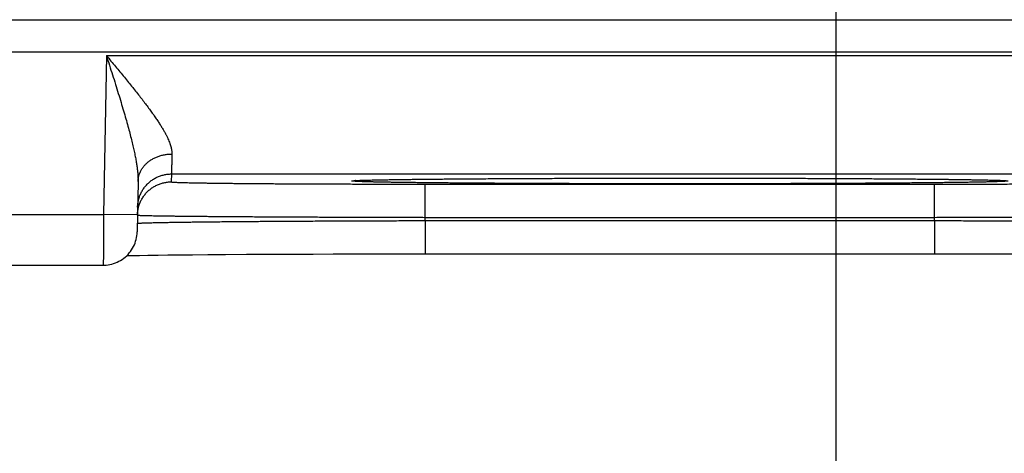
# Model space of a CAD drawing. Header units: inches. Extents: x 0 to 34, y 0 to 22.
# Tile 130 of 152: x 23.385 to 23.966, y 14.014 to 14.271. Entities that reach past the tile are written whole.
import ezdxf

# ---------------------------------------------------------------- set-up
doc = ezdxf.new("R2010")
doc.units = ezdxf.units.IN
doc.header["$LTSCALE"] = 1.87
doc.header["$MEASUREMENT"] = 0
doc.layers.get('0').update_dxf_attribs({"linetype": 'CONTINUOUS'})
doc.layers.add('DIMENSIONS', color=7, linetype='CONTINUOUS')
doc.styles.get("Standard").update_dxf_attribs({"font": 'txt', "width": 0.8})
doc.dimstyles.new('DIMSTYLE_1', dxfattribs={"dimtxt": 0.125, "dimasz": 0.18, "dimexe": 0.18, "dimexo": 0.0625, "dimgap": 0.09, "dimtad": 0, "dimtih": 1, "dimtoh": 1, "dimdec": 3, "dimzin": 4, "dimdsep": 46, "dimtxsty": 'STANDARD', "dimblk": '_FILLED', "dimblk1": '_FILLED', "dimblk2": '_FILLED', "dimcen": 0.09, "dimadec": 0, "dimazin": 0, "dimtp": 0.01, "dimtm": 0.01, "dimtfac": 1, "dimtdec": 3, "dimtofl": 0, "dimtmove": 0, "dimatfit": 3, "dimldrblk": '_FILLED', "dimfxl": 1, "dimtolj": 1, "dimtzin": 4, "dimarcsym": 0})

# ---------------------------------------------------------------- blocks, each defined once
blk = doc.blocks.new('_FILLED')
at = {"color": 0, "linetype": 'BYBLOCK'}
blk.add_solid([(0, 0), (-1, 0.1736), (-1, -0.1736)], dxfattribs=at)
blk = doc.blocks.new('*D13')
at = {"layer": 'DIMENSIONS', "color": 2, "linetype": 'CONTINUOUS'}
for p, q in [((23.8668, 14.9434), (23.8668, 13.25066)), ((24.5278, 14.17763), (24.5278, 13.25066)), ((23.8668, 13.37566), (23.5068, 13.37566)), ((24.5278, 13.37566), (24.8878, 13.37566))]:
    blk.add_line(p, q, dxfattribs=at)
at = {"layer": 'DIMENSIONS', "color": 2, "linetype": 'CONTINUOUS', "xscale": 0.18, "yscale": 0.18, "zscale": 0.18}
blk.add_blockref('_FILLED', (23.8668, 13.37566), dxfattribs=at)
at = {"layer": 'DIMENSIONS', "color": 2, "linetype": 'CONTINUOUS', "xscale": 0.18, "yscale": 0.18, "zscale": 0.18, "rotation": 180}
blk.add_blockref('_FILLED', (24.5278, 13.37566), dxfattribs=at)
at = {"layer": 'DIMENSIONS', "color": 2, "linetype": 'CONTINUOUS', "width": 0.8}
for s, p in [('.661', (23.85173, 13.31316)), ('[', (23.85173, 13.12566)), (']', (24.45173, 13.12566)), ('16.79', (23.95173, 13.12566))]:
    blk.add_text(s, height=0.125, dxfattribs=at).set_placement(p)
blk = doc.blocks.new('*D14')
at = {"layer": 'DIMENSIONS', "color": 2, "linetype": 'CONTINUOUS'}
for p, q in [((22.9368, 14.9434), (22.9368, 12.50066)), ((23.8668, 14.9434), (23.8668, 12.50066)), ((22.9368, 12.62566), (22.5768, 12.62566)), ((23.8668, 12.62566), (24.2268, 12.62566))]:
    blk.add_line(p, q, dxfattribs=at)
at = {"layer": 'DIMENSIONS', "color": 2, "linetype": 'CONTINUOUS', "xscale": 0.18, "yscale": 0.18, "zscale": 0.18}
blk.add_blockref('_FILLED', (22.9368, 12.62566), dxfattribs=at)
at = {"layer": 'DIMENSIONS', "color": 2, "linetype": 'CONTINUOUS', "xscale": 0.18, "yscale": 0.18, "zscale": 0.18, "rotation": 180}
blk.add_blockref('_FILLED', (23.8668, 12.62566), dxfattribs=at)
at = {"layer": 'DIMENSIONS', "color": 2, "linetype": 'CONTINUOUS', "width": 0.8}
for s, p in [('.930', (23.05773, 12.56316)), ('[', (23.05773, 12.37566)), (']', (23.65773, 12.37566)), ('23.62', (23.15773, 12.37566))]:
    blk.add_text(s, height=0.125, dxfattribs=at).set_placement(p)

msp = doc.modelspace()

# ---------------------------------------------------------------- linework, layer by layer
at = {"color": 7, "linetype": 'CONTINUOUS'}
for p, q in [((16.83312, 14.27072), (24.22349, 14.27072)), ((16.83312, 14.25173), (24.22349, 14.25173)), ((23.43613, 14.24955), (23.43449, 14.15566)), ((23.43613, 14.24955), (24.11348, 14.24955)), ((23.45483, 14.17507), (23.45431, 14.14531)), ((23.47456, 14.17956), (23.47448, 14.17488)), ((23.47456, 14.17956), (24.07504, 14.17956)), ((23.58333, 14.17564), (23.58332, 14.17564)), ((23.58332, 14.17564), (23.58335, 14.17564)), ((23.58335, 14.17564), (23.58342, 14.17564)), ((23.58342, 14.17564), (23.58354, 14.17565)), ((23.58354, 14.17565), (23.58371, 14.17567)), ((23.58371, 14.17567), (23.58392, 14.17568)), ((23.58392, 14.17568), (23.58419, 14.1757)), ((23.58419, 14.1757), (23.58466, 14.17572)), ((23.58466, 14.17572), (23.58524, 14.17575)), ((23.58524, 14.17575), (23.58591, 14.17578)), ((23.58591, 14.17578), (23.58697, 14.17582)), ((23.58697, 14.17582), (23.58859, 14.17587)), ((23.58859, 14.17587), (23.59069, 14.17594)), ((23.59069, 14.17594), (23.59358, 14.17601)), ((23.59358, 14.17601), (23.59654, 14.17607)), ((23.59654, 14.17607), (23.60018, 14.17614)), ((23.60018, 14.17614), (23.60465, 14.17622)), ((23.60465, 14.17622), (23.61011, 14.1763)), ((23.61011, 14.1763), (23.61671, 14.17639)), ((23.61671, 14.17639), (23.62468, 14.17648)), ((23.62468, 14.17648), (23.63178, 14.17655)), ((23.63178, 14.17655), (23.64018, 14.17663)), ((23.64018, 14.17663), (23.6504, 14.17671)), ((23.6504, 14.17671), (23.65878, 14.17677)), ((23.65878, 14.17677), (23.66871, 14.17683)), ((23.66871, 14.17683), (23.67951, 14.17689)), ((23.67951, 14.17689), (23.69054, 14.17694)), ((23.69054, 14.17694), (23.70195, 14.17698)), ((23.70195, 14.17698), (23.71365, 14.17702)), ((23.71365, 14.17702), (23.72561, 14.17705)), ((23.72561, 14.17705), (23.73778, 14.17707)), ((23.73778, 14.17707), (23.75011, 14.17709)), ((23.75011, 14.17709), (23.76254, 14.1771)), ((23.76254, 14.1771), (23.7748, 14.17711)), ((23.7748, 14.17711), (23.78703, 14.1771)), ((23.78703, 14.1771), (23.79945, 14.17709)), ((23.79945, 14.17709), (23.81177, 14.17707)), ((23.81177, 14.17707), (23.82393, 14.17705)), ((23.82393, 14.17705), (23.83589, 14.17702)), ((23.83589, 14.17702), (23.8476, 14.17698)), ((23.8476, 14.17698), (23.85901, 14.17694)), ((23.85901, 14.17694), (23.87005, 14.17689)), ((23.87005, 14.17689), (23.88073, 14.17683)), ((23.88073, 14.17683), (23.89082, 14.17677)), ((23.89082, 14.17677), (23.89971, 14.17671)), ((23.89971, 14.17671), (23.91079, 14.17662)), ((23.91079, 14.17662), (23.91964, 14.17654)), ((23.91964, 14.17654), (23.92701, 14.17646)), ((23.92701, 14.17646), (23.9333, 14.17639)), ((23.9333, 14.17639), (23.93872, 14.17631)), ((23.93872, 14.17631), (23.94474, 14.17622)), ((23.94474, 14.17622), (23.94954, 14.17614)), ((23.94954, 14.17614), (23.95337, 14.17607)), ((23.95337, 14.17607), (23.95652, 14.176)), ((23.95652, 14.176), (23.95906, 14.17593)), ((23.95906, 14.17593), (23.96109, 14.17587)), ((23.96109, 14.17587), (23.96268, 14.17582)), ((23.96394, 14.17577), (23.96469, 14.17573)), ((23.96469, 14.17573), (23.96528, 14.1757)), ((23.96528, 14.1757), (23.96558, 14.17569)), ((23.96558, 14.17569), (23.96583, 14.17567)), ((23.96583, 14.17567), (23.96601, 14.17566)), ((23.96601, 14.17566), (23.96615, 14.17565)), ((23.96615, 14.17565), (23.96624, 14.17564)), ((23.96624, 14.17564), (23.96627, 14.17564)), ((23.62444, 14.17357), (23.92517, 14.17357)), ((23.62444, 14.15392), (23.62444, 14.17357)), ((23.92517, 14.15392), (23.92517, 14.17357)), ((23.18512, 14.15566), (23.43449, 14.15566)), ((23.45449, 14.15531), (23.43449, 14.15566)), ((23.6244, 14.15199), (23.62444, 14.15392)), ((23.6244, 14.15199), (23.9252, 14.15199)), ((23.6244, 14.15199), (23.6244, 14.13234)), ((23.62444, 14.15392), (23.92517, 14.15392)), ((23.9252, 14.15199), (23.92517, 14.15392)), ((23.9252, 14.15199), (23.9252, 14.13234)), ((23.44823, 14.1313), (23.4516, 14.13137)), ((23.4516, 14.13137), (23.45562, 14.13144)), ((23.45562, 14.13144), (23.46055, 14.13152)), ((23.46055, 14.13152), (23.46666, 14.13161)), ((23.46666, 14.13161), (23.47247, 14.13168)), ((23.47247, 14.13168), (23.47917, 14.13175)), ((23.47917, 14.13175), (23.48692, 14.13183)), ((23.48692, 14.13183), (23.49594, 14.1319)), ((23.49594, 14.1319), (23.50647, 14.13198)), ((23.50647, 14.13198), (23.51881, 14.13206)), ((23.51881, 14.13206), (23.52961, 14.13212)), ((23.52961, 14.13212), (23.54239, 14.13218)), ((23.54239, 14.13218), (23.5582, 14.13224)), ((23.5582, 14.13224), (23.57001, 14.13227)), ((23.57001, 14.13227), (23.5819, 14.1323)), ((23.5819, 14.1323), (23.59397, 14.13232)), ((23.59397, 14.13232), (23.60618, 14.13233)), ((23.60618, 14.13233), (23.61847, 14.13234)), ((23.61847, 14.13234), (23.9252, 14.13234)), ((23.9252, 14.13234), (23.93726, 14.13234)), ((23.93726, 14.13234), (23.94952, 14.13233)), ((23.94952, 14.13233), (23.96166, 14.13231)), ((23.96166, 14.13231), (23.97366, 14.13229)), ((23.18529, 14.12566), (23.43432, 14.12566))]:
    msp.add_line(p, q, dxfattribs=at)
for points in [[(23.96268, 14.17582), (23.96365, 14.17578), (23.96394, 14.17577)], [(23.43432, 14.12566), (23.43489, 14.12567), (23.43601, 14.12573), (23.43714, 14.12586), (23.43825, 14.12605), (23.43935, 14.12631), (23.44043, 14.12662), (23.4415, 14.127), (23.44254, 14.12743), (23.44356, 14.12792), (23.44454, 14.12847), (23.4455, 14.12908), (23.44641, 14.12974), (23.44729, 14.13045), (23.44813, 14.1312), (23.44893, 14.13201), (23.44967, 14.13285), (23.45037, 14.13374), (23.45102, 14.13466), (23.45161, 14.13563), (23.45215, 14.13662), (23.45264, 14.13764), (23.45306, 14.13869), (23.45342, 14.13975), (23.45373, 14.14084), (23.45397, 14.14195), (23.45415, 14.14306), (23.45426, 14.14418), (23.45431, 14.14531)]]:
    msp.add_lwpolyline(points, dxfattribs=at)
for points, knots in [([(23.43613, 14.24955), (23.43703, 14.24847), (23.43883, 14.24632), (23.4415, 14.24311), (23.44414, 14.23993), (23.44672, 14.23681), (23.44922, 14.23374), (23.45164, 14.23076), (23.45394, 14.22787), (23.45614, 14.22508), (23.45821, 14.22239), (23.46015, 14.21982), (23.46197, 14.21737), (23.46364, 14.21503), (23.46518, 14.21281), (23.4666, 14.21071), (23.46788, 14.20873), (23.46903, 14.20685), (23.47007, 14.20508), (23.47099, 14.20342), (23.47179, 14.20185), (23.47249, 14.20038), (23.47309, 14.199), (23.47359, 14.1977), (23.474, 14.19648), (23.47433, 14.19533), (23.47457, 14.19425), (23.47473, 14.19323), (23.47482, 14.19227), (23.47484, 14.19165), (23.47483, 14.19135)], [0, 0, 0, 0, 0.059698, 0.118951, 0.177449, 0.234887, 0.290951, 0.345331, 0.397751, 0.448031, 0.496021, 0.541612, 0.584758, 0.625428, 0.663626, 0.699403, 0.732815, 0.763937, 0.792867, 0.819713, 0.844582, 0.867592, 0.888871, 0.908545, 0.926733, 0.943563, 0.95917, 0.973687, 0.98725, 1, 1, 1, 1]), ([(23.43613, 14.24955), (23.43674, 14.24764), (23.43795, 14.24383), (23.43975, 14.23815), (23.44149, 14.23259), (23.44317, 14.22718), (23.44476, 14.22197), (23.44624, 14.217), (23.4476, 14.21229), (23.44884, 14.20786), (23.44995, 14.20372), (23.45094, 14.19988), (23.4518, 14.19632), (23.45253, 14.19303), (23.45316, 14.19002), (23.45367, 14.18726), (23.45407, 14.18474), (23.45439, 14.18244), (23.45462, 14.18034), (23.45476, 14.17844), (23.45484, 14.1767), (23.45484, 14.1756), (23.45483, 14.17507)], [0, 0, 0, 0, 0.078326, 0.155799, 0.231756, 0.305506, 0.376362, 0.443833, 0.507555, 0.567311, 0.622967, 0.674516, 0.722022, 0.765626, 0.805516, 0.841897, 0.874996, 0.905041, 0.9323, 0.957042, 0.979523, 1, 1, 1, 1]), ([(23.45483, 14.17507), (23.45484, 14.17538), (23.45487, 14.17599), (23.45498, 14.17691), (23.45515, 14.17783), (23.45538, 14.17873), (23.45567, 14.17962), (23.45602, 14.1805), (23.45643, 14.18136), (23.45689, 14.1822), (23.45741, 14.18301), (23.45799, 14.1838), (23.45862, 14.18456), (23.45929, 14.18529), (23.46002, 14.18599), (23.46079, 14.18665), (23.4616, 14.18728), (23.46245, 14.18786), (23.46335, 14.18841), (23.46428, 14.18891), (23.46524, 14.18937), (23.46623, 14.18979), (23.46724, 14.19016), (23.46828, 14.19048), (23.46934, 14.19075), (23.47042, 14.19097), (23.47151, 14.19115), (23.47261, 14.19127), (23.47372, 14.19134), (23.47446, 14.19135), (23.47483, 14.19135)], [0, 0, 0, 0, 0.032391, 0.064827, 0.097351, 0.130006, 0.162832, 0.195867, 0.229144, 0.262694, 0.296544, 0.330717, 0.365228, 0.400093, 0.435318, 0.470908, 0.506861, 0.543173, 0.579833, 0.616829, 0.654144, 0.691755, 0.729641, 0.767774, 0.806125, 0.844663, 0.883355, 0.922165, 0.961059, 1, 1, 1, 1]), ([(23.47483, 14.19135), (23.47482, 14.19083), (23.47479, 14.18982), (23.47476, 14.18836), (23.47473, 14.18701), (23.4747, 14.18577), (23.47468, 14.18463), (23.47465, 14.18361), (23.47463, 14.18269), (23.47462, 14.1819), (23.4746, 14.18122), (23.47459, 14.18066), (23.47458, 14.18021), (23.47457, 14.17989), (23.47457, 14.17968), (23.47456, 14.17959), (23.47456, 14.17956)], [0, 0, 0, 0, 0.132421, 0.256148, 0.370951, 0.476632, 0.573009, 0.659918, 0.737211, 0.804752, 0.862427, 0.910135, 0.947798, 0.975355, 0.992764, 1, 1, 1, 1]), ([(23.45449, 14.15531), (23.45449, 14.15565), (23.45453, 14.15637), (23.45464, 14.15744), (23.45481, 14.15854), (23.45504, 14.15962), (23.45534, 14.16069), (23.45569, 14.16175), (23.4561, 14.16278), (23.45656, 14.16378), (23.45708, 14.16476), (23.45766, 14.16571), (23.45829, 14.16663), (23.45896, 14.16751), (23.45969, 14.16835), (23.46046, 14.16915), (23.46127, 14.16991), (23.46212, 14.17062), (23.46302, 14.17128), (23.46394, 14.17189), (23.4649, 14.17245), (23.46589, 14.17295), (23.46691, 14.1734), (23.46794, 14.17379), (23.469, 14.17412), (23.47008, 14.1744), (23.47117, 14.17461), (23.47227, 14.17477), (23.47337, 14.17486), (23.47411, 14.17488), (23.47448, 14.17488)], [0, 0, 0, 0, 0.033068, 0.068879, 0.104691, 0.140503, 0.176314, 0.212126, 0.247938, 0.28375, 0.319562, 0.355374, 0.391186, 0.426998, 0.46281, 0.498622, 0.534434, 0.570247, 0.606059, 0.641872, 0.677684, 0.713497, 0.74931, 0.785123, 0.820935, 0.856748, 0.892561, 0.928374, 0.964187, 1, 1, 1, 1]), ([(23.45457, 14.15991), (23.45457, 14.16028), (23.45461, 14.16102), (23.45472, 14.16212), (23.45489, 14.16322), (23.45512, 14.1643), (23.45542, 14.16537), (23.45577, 14.16642), (23.45618, 14.16746), (23.45665, 14.16846), (23.45717, 14.16944), (23.45774, 14.17039), (23.45837, 14.17131), (23.45904, 14.17219), (23.45977, 14.17303), (23.46054, 14.17383), (23.46135, 14.17459), (23.46221, 14.17529), (23.4631, 14.17596), (23.46402, 14.17657), (23.46498, 14.17712), (23.46597, 14.17763), (23.46699, 14.17808), (23.46803, 14.17847), (23.46908, 14.1788), (23.47016, 14.17908), (23.47125, 14.17929), (23.47235, 14.17944), (23.47345, 14.17954), (23.47419, 14.17956), (23.47456, 14.17956)], [0, 0, 0, 0, 0.035714, 0.071427, 0.107141, 0.142855, 0.178568, 0.214282, 0.249996, 0.28571, 0.321424, 0.357138, 0.392852, 0.428566, 0.46428, 0.499994, 0.535708, 0.571423, 0.607137, 0.642852, 0.678566, 0.714281, 0.749996, 0.785711, 0.821425, 0.85714, 0.892855, 0.92857, 0.964285, 1, 1, 1, 1]), ([(23.47448, 14.17488), (23.47448, 14.17485), (23.47466, 14.17482), (23.47487, 14.17478), (23.47534, 14.17474), (23.47593, 14.17469), (23.47672, 14.17465), (23.47767, 14.17461), (23.4788, 14.17457), (23.4801, 14.17452), (23.48156, 14.17448), (23.48319, 14.17444), (23.48499, 14.1744), (23.48695, 14.17435), (23.48907, 14.17431), (23.49135, 14.17427), (23.49378, 14.17424), (23.49636, 14.1742), (23.4991, 14.17416), (23.50197, 14.17412), (23.505, 14.17409), (23.50816, 14.17405), (23.51145, 14.17402), (23.51488, 14.17398), (23.51844, 14.17395), (23.52212, 14.17392), (23.52592, 14.17389), (23.52983, 14.17386), (23.53385, 14.17383), (23.53798, 14.17381), (23.54221, 14.17378), (23.54654, 14.17376), (23.55096, 14.17374), (23.55546, 14.17372), (23.56004, 14.1737), (23.5647, 14.17368), (23.56943, 14.17366), (23.57423, 14.17364), (23.57908, 14.17363), (23.58398, 14.17362), (23.58893, 14.17361), (23.59392, 14.1736), (23.59895, 14.17359), (23.60401, 14.17358), (23.60909, 14.17358), (23.61419, 14.17357), (23.61931, 14.17357), (23.62273, 14.17357), (23.62444, 14.17357)], [0, 0, 0, 0, 0.000657, 0.00243, 0.005356, 0.009435, 0.014668, 0.021048, 0.028566, 0.037215, 0.046987, 0.057874, 0.069862, 0.082936, 0.097075, 0.112262, 0.128482, 0.145719, 0.163952, 0.183158, 0.203315, 0.2244, 0.246391, 0.269261, 0.292983, 0.317528, 0.342867, 0.368972, 0.395812, 0.423357, 0.451573, 0.480428, 0.509888, 0.539919, 0.570492, 0.601572, 0.633121, 0.665097, 0.697457, 0.730163, 0.763177, 0.796463, 0.829991, 0.863728, 0.897638, 0.931681, 0.965815, 1, 1, 1, 1]), ([(23.7748, 14.17373), (23.77274, 14.17373), (23.76861, 14.17373), (23.76241, 14.17373), (23.75623, 14.17373), (23.75006, 14.17374), (23.74391, 14.17375), (23.7378, 14.17376), (23.73173, 14.17377), (23.7257, 14.17378), (23.71972, 14.17379), (23.7138, 14.17381), (23.70795, 14.17383), (23.70216, 14.17385), (23.69644, 14.17387), (23.69081, 14.17389), (23.68526, 14.17392), (23.67981, 14.17394), (23.67445, 14.17397), (23.66919, 14.174), (23.66404, 14.17403), (23.65901, 14.17406), (23.65409, 14.17409), (23.6493, 14.17413), (23.64464, 14.17416), (23.64011, 14.1742), (23.63572, 14.17424), (23.63147, 14.17428), (23.62737, 14.17432), (23.62342, 14.17436), (23.61963, 14.1744), (23.61599, 14.17445), (23.61252, 14.17449), (23.60922, 14.17454), (23.60609, 14.17458), (23.60313, 14.17463), (23.60034, 14.17468), (23.59774, 14.17473), (23.59532, 14.17478), (23.59308, 14.17483), (23.59103, 14.17488), (23.58917, 14.17493), (23.5875, 14.17498), (23.58602, 14.17504), (23.58473, 14.17509), (23.58365, 14.17514), (23.58275, 14.1752), (23.58207, 14.17524), (23.58154, 14.17531), (23.58129, 14.17532), (23.58104, 14.17542), (23.58129, 14.17551), (23.58154, 14.17552), (23.58207, 14.17559), (23.58267, 14.17563), (23.58311, 14.17566), (23.58332, 14.17567)], [0, 0, 0, 0, 0.03162, 0.063238, 0.094814, 0.126305, 0.157669, 0.188866, 0.219862, 0.250626, 0.281131, 0.311345, 0.341239, 0.370784, 0.39995, 0.428707, 0.457021, 0.484864, 0.512209, 0.539036, 0.56532, 0.591025, 0.616116, 0.640571, 0.66437, 0.687487, 0.709898, 0.731579, 0.752506, 0.77266, 0.792019, 0.810565, 0.828278, 0.845141, 0.861135, 0.876242, 0.890448, 0.903741, 0.916105, 0.927529, 0.937998, 0.947503, 0.956035, 0.963586, 0.970148, 0.975714, 0.980276, 0.983834, 0.986385, 0.987934, 0.988513, 0.989092, 0.990642, 0.993195, 0.996753, 1, 1, 1, 1]), ([(23.58358, 14.17569), (23.58395, 14.17571), (23.58474, 14.17574), (23.58602, 14.1758), (23.5875, 14.17585), (23.58917, 14.1759), (23.59103, 14.17595), (23.59308, 14.176), (23.59532, 14.17605), (23.59774, 14.1761), (23.60035, 14.17615), (23.60313, 14.1762), (23.60609, 14.17625), (23.60922, 14.17629), (23.61253, 14.17634), (23.616, 14.17638), (23.61963, 14.17643), (23.62342, 14.17647), (23.62737, 14.17651), (23.63147, 14.17655), (23.63572, 14.17659), (23.64011, 14.17663), (23.64464, 14.17667), (23.6493, 14.1767), (23.65409, 14.17674), (23.65901, 14.17677), (23.66405, 14.1768), (23.6692, 14.17683), (23.67445, 14.17686), (23.67981, 14.17689), (23.68527, 14.17692), (23.69081, 14.17694), (23.69645, 14.17696), (23.70216, 14.17698), (23.70795, 14.177), (23.7138, 14.17702), (23.71972, 14.17704), (23.7257, 14.17705), (23.73173, 14.17706), (23.7378, 14.17708), (23.74391, 14.17709), (23.75006, 14.17709), (23.75623, 14.1771), (23.76241, 14.1771), (23.76861, 14.17711), (23.77274, 14.17711), (23.7748, 14.17711)], [0, 0, 0, 0, 0.005704, 0.01243, 0.02017, 0.028916, 0.038658, 0.049388, 0.061097, 0.07377, 0.087395, 0.101956, 0.11744, 0.133831, 0.151114, 0.16927, 0.188278, 0.20812, 0.228775, 0.250224, 0.272445, 0.295416, 0.319108, 0.343498, 0.368562, 0.394282, 0.420629, 0.447566, 0.475061, 0.50309, 0.531627, 0.560644, 0.590112, 0.62, 0.650279, 0.680917, 0.711884, 0.743147, 0.774678, 0.806445, 0.838418, 0.870562, 0.902835, 0.935195, 0.967597, 1, 1, 1, 1]), ([(23.7748, 14.17711), (23.77687, 14.17711), (23.781, 14.17711), (23.78719, 14.1771), (23.79338, 14.1771), (23.79955, 14.17709), (23.80569, 14.17709), (23.81181, 14.17708), (23.81788, 14.17706), (23.82391, 14.17705), (23.82988, 14.17704), (23.8358, 14.17702), (23.84166, 14.177), (23.84745, 14.17698), (23.85316, 14.17696), (23.8588, 14.17694), (23.86434, 14.17692), (23.8698, 14.17689), (23.87516, 14.17686), (23.88041, 14.17683), (23.88556, 14.1768), (23.8906, 14.17677), (23.89551, 14.17674), (23.90031, 14.1767), (23.90497, 14.17667), (23.9095, 14.17663), (23.91389, 14.17659), (23.91814, 14.17655), (23.92224, 14.17651), (23.92618, 14.17647), (23.92998, 14.17643), (23.93361, 14.17638), (23.93708, 14.17634), (23.94038, 14.17629), (23.94352, 14.17625), (23.94648, 14.1762), (23.94926, 14.17615), (23.95186, 14.1761), (23.95429, 14.17605), (23.95652, 14.176), (23.95857, 14.17595), (23.96044, 14.1759), (23.96211, 14.17585), (23.96359, 14.1758), (23.96487, 14.17574), (23.96566, 14.17571), (23.96602, 14.17569)], [0, 0, 0, 0, 0.032407, 0.064812, 0.097174, 0.129448, 0.161593, 0.193566, 0.225334, 0.256864, 0.288128, 0.319094, 0.349732, 0.380012, 0.409905, 0.439377, 0.468396, 0.496932, 0.524957, 0.552451, 0.57939, 0.605735, 0.631451, 0.656515, 0.680905, 0.704598, 0.727567, 0.749787, 0.771236, 0.791892, 0.811733, 0.83074, 0.848894, 0.866177, 0.882568, 0.898052, 0.912612, 0.926235, 0.938907, 0.950616, 0.961346, 0.971087, 0.979831, 0.98757, 0.994296, 1, 1, 1, 1]), ([(23.96628, 14.17567), (23.96649, 14.17566), (23.96694, 14.17563), (23.96754, 14.17559), (23.96807, 14.17552), (23.96831, 14.17551), (23.96856, 14.17542), (23.96831, 14.17532), (23.96807, 14.17531), (23.96754, 14.17524), (23.96686, 14.1752), (23.96596, 14.17514), (23.96487, 14.17509), (23.96358, 14.17504), (23.96211, 14.17498), (23.96043, 14.17493), (23.95857, 14.17488), (23.95652, 14.17483), (23.95428, 14.17478), (23.95186, 14.17473), (23.94926, 14.17468), (23.94648, 14.17463), (23.94352, 14.17458), (23.94038, 14.17454), (23.93708, 14.17449), (23.93361, 14.17445), (23.92998, 14.1744), (23.92618, 14.17436), (23.92223, 14.17432), (23.91813, 14.17428), (23.91389, 14.17424), (23.9095, 14.1742), (23.90497, 14.17416), (23.9003, 14.17413), (23.89551, 14.17409), (23.8906, 14.17406), (23.88556, 14.17403), (23.88041, 14.174), (23.87515, 14.17397), (23.8698, 14.17394), (23.86434, 14.17392), (23.85879, 14.17389), (23.85316, 14.17387), (23.84745, 14.17385), (23.84166, 14.17383), (23.8358, 14.17381), (23.82988, 14.17379), (23.8239, 14.17378), (23.81788, 14.17377), (23.8118, 14.17376), (23.80569, 14.17375), (23.79955, 14.17374), (23.79338, 14.17373), (23.78719, 14.17373), (23.781, 14.17373), (23.77687, 14.17373), (23.7748, 14.17373)], [0, 0, 0, 0, 0.003284, 0.006842, 0.009393, 0.010942, 0.011521, 0.0121, 0.013649, 0.016202, 0.019761, 0.024323, 0.029889, 0.036451, 0.044003, 0.052536, 0.062041, 0.07251, 0.083934, 0.096299, 0.109592, 0.123799, 0.138906, 0.154899, 0.171761, 0.189475, 0.208021, 0.227381, 0.247533, 0.26846, 0.29014, 0.312552, 0.335669, 0.359465, 0.38392, 0.409014, 0.434719, 0.461002, 0.487828, 0.515175, 0.543018, 0.57133, 0.600081, 0.629243, 0.658785, 0.688678, 0.718891, 0.749395, 0.780158, 0.811152, 0.842348, 0.87371, 0.905198, 0.93677, 0.968385, 1, 1, 1, 1]), ([(23.92517, 14.17357), (23.92688, 14.17357), (23.93029, 14.17357), (23.93541, 14.17357), (23.94052, 14.17358), (23.9456, 14.17358), (23.95066, 14.17359), (23.95568, 14.1736), (23.96068, 14.17361), (23.96563, 14.17362), (23.97053, 14.17363), (23.97538, 14.17364), (23.98017, 14.17366), (23.9849, 14.17368), (23.98956, 14.1737), (23.99415, 14.17372), (23.99865, 14.17374), (24.00307, 14.17376), (24.00739, 14.17378), (24.01162, 14.17381), (24.01575, 14.17383), (24.01977, 14.17386), (24.02369, 14.17389), (24.02749, 14.17392), (24.03117, 14.17395), (24.03472, 14.17398), (24.03815, 14.17402), (24.04145, 14.17405), (24.04461, 14.17409), (24.04763, 14.17412), (24.05051, 14.17416), (24.05324, 14.1742), (24.05583, 14.17424), (24.05826, 14.17427), (24.06054, 14.17431), (24.06266, 14.17435), (24.06461, 14.1744), (24.06641, 14.17444), (24.06804, 14.17448), (24.06951, 14.17452), (24.0708, 14.17457), (24.07193, 14.17461), (24.07288, 14.17465), (24.07367, 14.17469), (24.07427, 14.17474), (24.07474, 14.17478), (24.07495, 14.17482), (24.07512, 14.17485), (24.07512, 14.17488)], [0, 0, 0, 0, 0.034192, 0.068329, 0.102371, 0.136281, 0.170017, 0.203545, 0.236831, 0.269845, 0.30255, 0.33491, 0.366885, 0.398434, 0.429514, 0.460087, 0.490119, 0.519578, 0.548432, 0.576647, 0.604191, 0.631032, 0.657136, 0.682475, 0.707019, 0.730741, 0.753611, 0.775602, 0.796688, 0.816845, 0.836051, 0.854285, 0.871522, 0.887742, 0.902928, 0.917067, 0.93014, 0.942129, 0.953015, 0.962787, 0.971436, 0.978954, 0.985334, 0.990566, 0.994646, 0.99757, 0.999343, 1, 1, 1, 1]), ([(23.43449, 14.15566), (23.43449, 14.15515), (23.43448, 14.15413), (23.43447, 14.15261), (23.43446, 14.1511), (23.43445, 14.14959), (23.43445, 14.14811), (23.43444, 14.14664), (23.43443, 14.14519), (23.43442, 14.14378), (23.43441, 14.14239), (23.4344, 14.14104), (23.4344, 14.13973), (23.43439, 14.13846), (23.43438, 14.13723), (23.43438, 14.13605), (23.43437, 14.13492), (23.43436, 14.13384), (23.43436, 14.13283), (23.43435, 14.13187), (23.43435, 14.13097), (23.43434, 14.13013), (23.43434, 14.12937), (23.43433, 14.12867), (23.43433, 14.12804), (23.43433, 14.12748), (23.43432, 14.127), (23.43432, 14.12659), (23.43432, 14.12625), (23.43432, 14.12601), (23.43432, 14.12579), (23.43432, 14.12575), (23.43432, 14.12567), (23.43432, 14.12566)], [0, 0, 0, 0, 0.050963, 0.101802, 0.152378, 0.202552, 0.25219, 0.301165, 0.349362, 0.396655, 0.442904, 0.487978, 0.53177, 0.574182, 0.615122, 0.654502, 0.692204, 0.728106, 0.76211, 0.79414, 0.824114, 0.851941, 0.877542, 0.900861, 0.921845, 0.940432, 0.956566, 0.970213, 0.981345, 0.989935, 0.995961, 0.999405, 1, 1, 1, 1]), ([(23.4545, 14.15038), (23.45462, 14.15039), (23.45482, 14.15044), (23.45533, 14.15047), (23.45598, 14.15052), (23.45684, 14.15056), (23.45787, 14.15061), (23.4591, 14.15065), (23.46051, 14.1507), (23.4621, 14.15074), (23.46388, 14.15079), (23.46583, 14.15083), (23.46796, 14.15087), (23.47026, 14.15092), (23.47274, 14.15096), (23.47539, 14.15101), (23.4782, 14.15105), (23.48117, 14.15109), (23.48431, 14.15114), (23.4876, 14.15118), (23.49104, 14.15122), (23.49463, 14.15126), (23.49837, 14.1513), (23.50225, 14.15134), (23.50626, 14.15138), (23.5104, 14.15142), (23.51468, 14.15146), (23.51907, 14.15149), (23.52359, 14.15153), (23.52821, 14.15157), (23.53294, 14.1516), (23.53778, 14.15163), (23.54271, 14.15166), (23.54774, 14.15169), (23.55285, 14.15172), (23.55804, 14.15175), (23.5633, 14.15178), (23.56864, 14.15181), (23.57404, 14.15183), (23.57949, 14.15185), (23.58499, 14.15188), (23.59054, 14.1519), (23.59613, 14.15192), (23.60174, 14.15193), (23.60739, 14.15195), (23.61305, 14.15197), (23.61872, 14.15198), (23.62251, 14.15199), (23.6244, 14.15199)], [0, 0, 0, 0, 0.001701, 0.004509, 0.008425, 0.013447, 0.01957, 0.026787, 0.03509, 0.044471, 0.054919, 0.066421, 0.078963, 0.092531, 0.107111, 0.122689, 0.139245, 0.156759, 0.175213, 0.194586, 0.214859, 0.236007, 0.258006, 0.280831, 0.304458, 0.328861, 0.354015, 0.379894, 0.406466, 0.433701, 0.461567, 0.490037, 0.51908, 0.548662, 0.578746, 0.609301, 0.640297, 0.671702, 0.703476, 0.735581, 0.76798, 0.80064, 0.833524, 0.866594, 0.899813, 0.933145, 0.966553, 1, 1, 1, 1]), ([(23.45458, 14.1552), (23.45471, 14.15519), (23.4549, 14.15515), (23.45541, 14.15513), (23.45606, 14.15509), (23.45692, 14.15506), (23.45795, 14.15503), (23.45918, 14.15499), (23.46059, 14.15496), (23.46218, 14.15493), (23.46395, 14.15489), (23.4659, 14.15486), (23.46803, 14.15482), (23.47034, 14.15479), (23.47281, 14.15476), (23.47546, 14.15472), (23.47827, 14.15469), (23.48124, 14.15466), (23.48438, 14.15462), (23.48766, 14.15459), (23.49111, 14.15456), (23.4947, 14.15452), (23.49843, 14.15449), (23.50231, 14.15446), (23.50632, 14.15443), (23.51047, 14.1544), (23.51474, 14.15437), (23.51913, 14.15434), (23.52365, 14.15431), (23.52827, 14.15428), (23.533, 14.15426), (23.53784, 14.15423), (23.54277, 14.1542), (23.54779, 14.15418), (23.5529, 14.15415), (23.55809, 14.15413), (23.56335, 14.15411), (23.56869, 14.15409), (23.57408, 14.15407), (23.57953, 14.15405), (23.58504, 14.15403), (23.59058, 14.15401), (23.59616, 14.15399), (23.60178, 14.15397), (23.60742, 14.15396), (23.61308, 14.15394), (23.61876, 14.15393), (23.62254, 14.15392), (23.62444, 14.15392)], [0, 0, 0, 0, 0.001686, 0.004483, 0.00839, 0.013404, 0.019519, 0.02673, 0.035028, 0.044404, 0.054849, 0.066349, 0.078893, 0.092464, 0.107044, 0.122619, 0.139173, 0.156689, 0.175146, 0.194521, 0.214793, 0.23594, 0.25794, 0.280769, 0.304401, 0.328811, 0.35397, 0.379849, 0.40642, 0.433656, 0.461527, 0.490001, 0.519042, 0.54862, 0.578706, 0.60927, 0.640276, 0.671685, 0.70346, 0.735565, 0.767965, 0.800622, 0.833501, 0.866566, 0.899784, 0.93312, 0.966537, 1, 1, 1, 1]), ([(23.92517, 14.15392), (23.92706, 14.15392), (23.93085, 14.15393), (23.93652, 14.15394), (23.94219, 14.15396), (23.94783, 14.15397), (23.95344, 14.15399), (23.95902, 14.15401), (23.96457, 14.15403), (23.97007, 14.15405), (23.97552, 14.15407), (23.98091, 14.15409), (23.98625, 14.15411), (23.99151, 14.15413), (23.9967, 14.15415), (24.00181, 14.15418), (24.00683, 14.1542), (24.01176, 14.15423), (24.0166, 14.15426), (24.02133, 14.15428), (24.02595, 14.15431), (24.03047, 14.15434), (24.03486, 14.15437), (24.03913, 14.1544), (24.04328, 14.15443), (24.04729, 14.15446), (24.05117, 14.15449), (24.0549, 14.15452), (24.05849, 14.15456), (24.06194, 14.15459), (24.06523, 14.15462), (24.06836, 14.15466), (24.07133, 14.15469), (24.07415, 14.15472), (24.07679, 14.15476), (24.07927, 14.15479), (24.08157, 14.15482), (24.0837, 14.15486), (24.08565, 14.15489), (24.08743, 14.15493), (24.08902, 14.15496), (24.09043, 14.15499), (24.09165, 14.15503), (24.09269, 14.15506), (24.09355, 14.15509), (24.09419, 14.15513), (24.0947, 14.15515), (24.0949, 14.15519), (24.09503, 14.1552)], [0, 0, 0, 0, 0.033464, 0.066881, 0.100215, 0.13343, 0.166493, 0.19937, 0.232025, 0.264422, 0.296525, 0.328297, 0.359704, 0.390708, 0.42127, 0.451353, 0.480929, 0.509968, 0.538439, 0.566308, 0.593543, 0.620112, 0.645989, 0.671145, 0.695554, 0.719188, 0.74202, 0.764025, 0.785176, 0.805451, 0.824829, 0.843289, 0.860808, 0.877365, 0.892942, 0.907525, 0.921097, 0.933643, 0.945145, 0.955591, 0.964969, 0.973268, 0.980479, 0.986595, 0.991609, 0.995517, 0.998314, 1, 1, 1, 1]), ([(23.9252, 14.15199), (23.9271, 14.15199), (23.93088, 14.15198), (23.93656, 14.15197), (23.94222, 14.15195), (23.94786, 14.15193), (23.95348, 14.15192), (23.95906, 14.1519), (23.96461, 14.15188), (23.97011, 14.15185), (23.97557, 14.15183), (23.98096, 14.15181), (23.9863, 14.15178), (23.99156, 14.15175), (23.99675, 14.15172), (24.00186, 14.15169), (24.00689, 14.15166), (24.01182, 14.15163), (24.01665, 14.1516), (24.02139, 14.15157), (24.02601, 14.15153), (24.03053, 14.15149), (24.03492, 14.15146), (24.03919, 14.15142), (24.04334, 14.15138), (24.04735, 14.15134), (24.05123, 14.1513), (24.05497, 14.15126), (24.05856, 14.15122), (24.062, 14.15118), (24.06529, 14.15114), (24.06843, 14.15109), (24.07141, 14.15105), (24.07422, 14.15101), (24.07686, 14.15096), (24.07934, 14.15092), (24.08164, 14.15087), (24.08378, 14.15083), (24.08573, 14.15079), (24.0875, 14.15074), (24.0891, 14.1507), (24.09051, 14.15065), (24.09173, 14.15061), (24.09277, 14.15056), (24.09363, 14.15052), (24.09428, 14.15047), (24.09478, 14.15044), (24.09499, 14.15039), (24.09511, 14.15038)], [0, 0, 0, 0, 0.033448, 0.066855, 0.100186, 0.133402, 0.16647, 0.199352, 0.23201, 0.264406, 0.296509, 0.328281, 0.359683, 0.390676, 0.421228, 0.451309, 0.480889, 0.50993, 0.538397, 0.566261, 0.593493, 0.620063, 0.645941, 0.671096, 0.695501, 0.719129, 0.741955, 0.763956, 0.785107, 0.805384, 0.824761, 0.843218, 0.860735, 0.877294, 0.892875, 0.907457, 0.921027, 0.933571, 0.945075, 0.955524, 0.964906, 0.97321, 0.980428, 0.986552, 0.991574, 0.995491, 0.998299, 1, 1, 1, 1])]:
    msp.add_open_spline(points, degree=3, knots=knots, dxfattribs=at)
for points in [[(23.58332, 14.17567), (23.58341, 14.17568), (23.5835, 14.17568), (23.58358, 14.17569)], [(23.96602, 14.17569), (23.96611, 14.17568), (23.96619, 14.17568), (23.96628, 14.17567)], [(23.45449, 14.15523), (23.45449, 14.15526), (23.45449, 14.15528), (23.45449, 14.15531)], [(23.45449, 14.15523), (23.45449, 14.15519), (23.45454, 14.1552), (23.45458, 14.1552)], [(23.4544, 14.15033), (23.4544, 14.15037), (23.45445, 14.15037), (23.4545, 14.15038)]]:
    msp.add_open_spline(points, degree=3, dxfattribs=at)

# ---------------------------------------------------------------- dimensions: what is measured, and where the dimension line sits
at = {"layer": 'DIMENSIONS', "color": 2, "linetype": 'CONTINUOUS'}
for base, p1, p2, picture, middle in [((22.9368, 12.62566), (23.8668, 14.9434), (22.9368, 14.9434), '*D14', (23.40773, 12.53191)), ((23.8668, 13.37566), (24.5278, 14.17763), (23.8668, 14.9434), '*D13', (24.20173, 13.28191))]:
    dim = msp.add_linear_dim(base=base, p1=p1, p2=p2, angle=180, dimstyle='DIMSTYLE_1', dxfattribs=at)
    dim.commit()
    dim.dimension.update_dxf_attribs({"geometry": picture, "text_midpoint": middle, "dimtype": 160})

doc.saveas('drawing.dxf')
